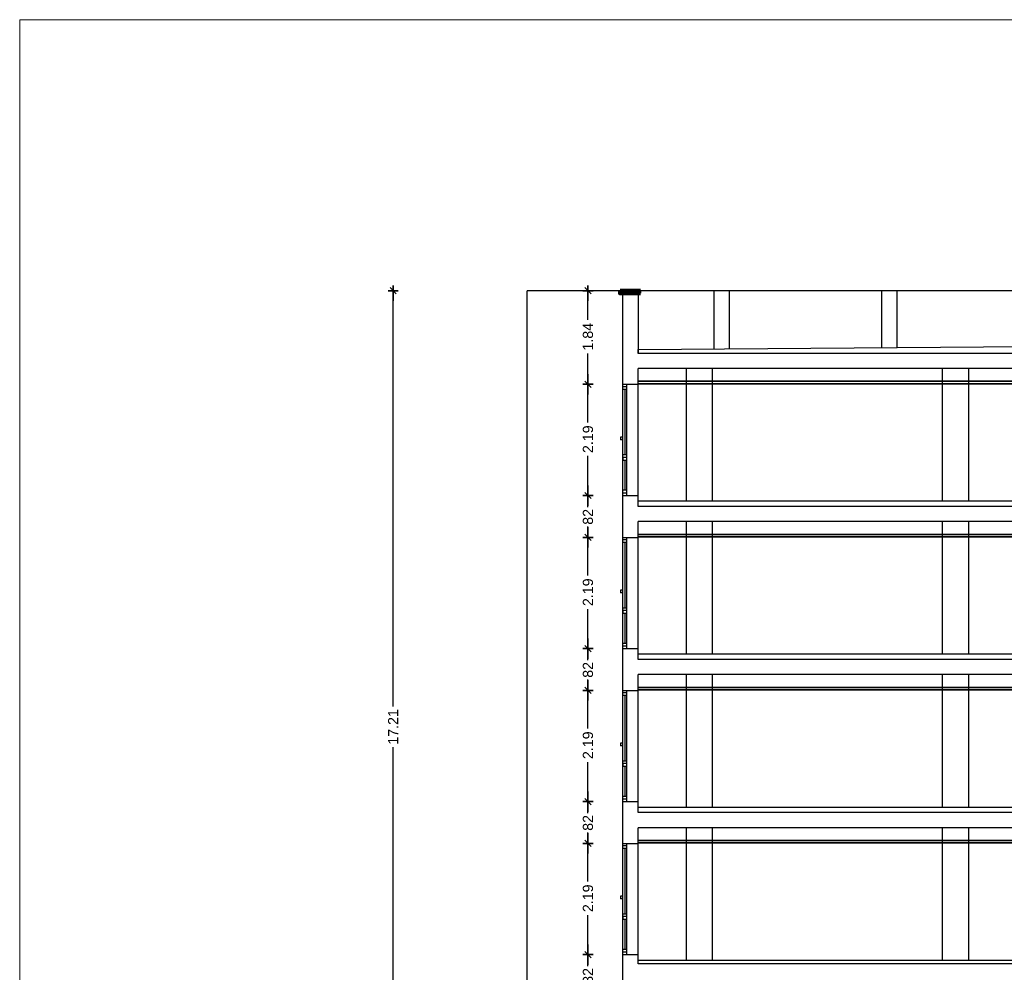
# Model space of a CAD drawing. Header units: metres. Extents: x -1 to 507, y -14 to 23.
# Tile 3 of 7: x 461 to 480, y 5 to 23. Entities that reach past the tile are written whole.
import ezdxf

# ---------------------------------------------------------------- set-up
doc = ezdxf.new("R2010")
doc.units = ezdxf.units.M
doc.header["$PDMODE"] = 65
doc.linetypes.add('CONTINUA', pattern=[0])
doc.layers.add('SECCIONS ACTUAL LONDRES 55', color=7, linetype='CONTINUA', lineweight=25)
doc.layers.add('SECCIONS ENDERROCAT LONDRES 55', color=7, linetype='CONTINUA', lineweight=25)
doc.styles.add('ARIAL', font='arial.ttf')
doc.dimstyles.new('DIMSTYLE_3', dxfattribs={"dimtxt": 0.2, "dimasz": 0.2, "dimexe": 0, "dimexo": 1e-06, "dimgap": 0.1, "dimtad": 0, "dimrnd": 0.01, "dimzin": 4, "dimdsep": 46, "dimtxsty": 'ARIAL', "dimblk1": 'ALL_ML_STRICH', "dimblk2": 'ALL_ML_STRICH', "dimsah": 1, "dimcen": 0, "dimse1": 1, "dimse2": 1, "dimclrd": 2, "dimclre": 2, "dimclrt": 2, "dimadec": 0, "dimazin": 0, "dimtfac": 1, "dimtdec": 0, "dimtix": 1, "dimtmove": 2, "dimatfit": 3, "dimfxl": 0, "dimtzin": 0, "dimlwd": 0, "dimlwe": 35, "dimarcsym": 0})
doc.dimstyles.new('DIMSTYLE_4', dxfattribs={"dimtxt": 0.2, "dimasz": 0.2, "dimexe": 0, "dimexo": 1e-06, "dimgap": 0.1, "dimtad": 0, "dimdec": 0, "dimlfac": 100, "dimrnd": 1, "dimzin": 4, "dimdsep": 46, "dimtxsty": 'ARIAL', "dimblk1": 'ALL_ML_STRICH', "dimblk2": 'ALL_ML_STRICH', "dimsah": 1, "dimcen": 0, "dimse1": 1, "dimse2": 1, "dimclrd": 2, "dimclre": 2, "dimclrt": 2, "dimadec": 0, "dimazin": 0, "dimtfac": 1, "dimtdec": 0, "dimtix": 1, "dimtmove": 2, "dimatfit": 3, "dimfxl": 0, "dimtzin": 0, "dimlwd": 0, "dimlwe": 35, "dimarcsym": 0})
doc.dimstyles.new('DIMSTYLE_5', dxfattribs={"dimtxt": 0.2, "dimasz": 0.2, "dimexe": 0, "dimexo": 1e-06, "dimgap": 0.1, "dimtad": 0, "dimdec": 0, "dimlfac": 100, "dimrnd": 1, "dimzin": 4, "dimdsep": 46, "dimtxsty": 'ARIAL', "dimblk1": 'ALL_ML_STRICH', "dimblk2": 'ALL_ML_STRICH', "dimsah": 1, "dimcen": 0, "dimse1": 1, "dimse2": 1, "dimclrd": 2, "dimclre": 2, "dimclrt": 2, "dimadec": 0, "dimazin": 0, "dimtfac": 1, "dimtdec": 0, "dimtix": 1, "dimtmove": 2, "dimatfit": 3, "dimfxl": 0, "dimtzin": 0, "dimlwd": 0, "dimlwe": 35, "dimarcsym": 0})

# ---------------------------------------------------------------- blocks, each defined once
blk = doc.blocks.new('ALL_ML_STRICH')
at = {"color": 0, "linetype": 'ByBlock', "lineweight": -2}
for p, q in [((-1, 0), (0.5, 0)), ((-0.3, -0.3), (0.3, 0.3)), ((0, -0.5), (0, 0.5))]:
    blk.add_line(p, q, dxfattribs=at)
blk = doc.blocks.new('*D6')
at = {"layer": 'DEFPOINTS', "color": 2, "linetype": 'CONTINUA', "lineweight": 35, "transparency": 33554687}
for p in [(472.77, 4.862), (471.859, 4.041), (472.847, 4.041)]:
    blk.add_point(p, dxfattribs=at)
at = {"layer": 'SECCIONS ACTUAL LONDRES 55', "color": 2, "linetype": 'CONTINUA', "lineweight": -2, "transparency": 33554687}
for p, q in [((471.859, 4.634), (471.859, 4.862)), ((471.859, 4.041), (471.859, 4.254))]:
    blk.add_line(p, q, dxfattribs=at)
at = {"layer": 'SECCIONS ACTUAL LONDRES 55', "color": 2, "linetype": 'CONTINUA', "lineweight": 35, "transparency": 33554687, "xscale": 0.2, "yscale": 0.2, "zscale": 0.2}
for p, rotation in [((471.859, 4.862), 90), ((471.859, 4.041), 270)]:
    blk.add_blockref('ALL_ML_STRICH', p, dxfattribs=dict(at, rotation=rotation))
at = {"layer": 'SECCIONS ACTUAL LONDRES 55', "color": 2, "linetype": 'CONTINUA', "lineweight": 35, "transparency": 33554687, "insert": (471.859, 4.444), "char_height": 0.2, "width": 0.4, "attachment_point": 5, "rotation": 90, "style": 'ARIAL'}
blk.add_mtext('\\A1;{82}', dxfattribs=at)
blk = doc.blocks.new('*D7')
at = {"layer": 'DEFPOINTS', "color": 2, "linetype": 'CONTINUA', "lineweight": 35, "transparency": 33554687}
for p in [(472.695, 7.051), (471.859, 4.862), (472.77, 4.862)]:
    blk.add_point(p, dxfattribs=at)
at = {"layer": 'SECCIONS ACTUAL LONDRES 55', "color": 2, "linetype": 'CONTINUA', "lineweight": -2, "transparency": 33554687}
for p, q in [((471.859, 6.301), (471.859, 7.051)), ((471.859, 4.862), (471.859, 5.641))]:
    blk.add_line(p, q, dxfattribs=at)
at = {"layer": 'SECCIONS ACTUAL LONDRES 55', "color": 2, "linetype": 'CONTINUA', "lineweight": 35, "transparency": 33554687, "xscale": 0.2, "yscale": 0.2, "zscale": 0.2}
for p, rotation in [((471.859, 7.051), 90), ((471.859, 4.862), 270)]:
    blk.add_blockref('ALL_ML_STRICH', p, dxfattribs=dict(at, rotation=rotation))
at = {"layer": 'SECCIONS ACTUAL LONDRES 55', "color": 2, "linetype": 'CONTINUA', "lineweight": 35, "transparency": 33554687, "insert": (471.859, 5.971), "char_height": 0.2, "width": 0.8, "attachment_point": 5, "rotation": 90, "style": 'ARIAL'}
blk.add_mtext('\\A1;{2.19}', dxfattribs=at)
blk = doc.blocks.new('*D8')
at = {"layer": 'DEFPOINTS', "color": 2, "linetype": 'CONTINUA', "lineweight": 35, "transparency": 33554687}
for p in [(472.542, 7.872), (471.859, 7.051), (472.695, 7.051)]:
    blk.add_point(p, dxfattribs=at)
at = {"layer": 'SECCIONS ACTUAL LONDRES 55', "color": 2, "linetype": 'CONTINUA', "lineweight": -2, "transparency": 33554687}
for p, q in [((471.859, 7.644), (471.859, 7.872)), ((471.859, 7.051), (471.859, 7.264))]:
    blk.add_line(p, q, dxfattribs=at)
at = {"layer": 'SECCIONS ACTUAL LONDRES 55', "color": 2, "linetype": 'CONTINUA', "lineweight": 35, "transparency": 33554687, "xscale": 0.2, "yscale": 0.2, "zscale": 0.2}
for p, rotation in [((471.859, 7.872), 90), ((471.859, 7.051), 270)]:
    blk.add_blockref('ALL_ML_STRICH', p, dxfattribs=dict(at, rotation=rotation))
at = {"layer": 'SECCIONS ACTUAL LONDRES 55', "color": 2, "linetype": 'CONTINUA', "lineweight": 35, "transparency": 33554687, "insert": (471.859, 7.454), "char_height": 0.2, "width": 0.4, "attachment_point": 5, "rotation": 90, "style": 'ARIAL'}
blk.add_mtext('\\A1;{82}', dxfattribs=at)
blk = doc.blocks.new('*D9')
at = {"layer": 'DEFPOINTS', "color": 2, "linetype": 'CONTINUA', "lineweight": 35, "transparency": 33554687}
for p in [(472.592, 10.061), (471.859, 7.872), (472.542, 7.872)]:
    blk.add_point(p, dxfattribs=at)
at = {"layer": 'SECCIONS ACTUAL LONDRES 55', "color": 2, "linetype": 'CONTINUA', "lineweight": -2, "transparency": 33554687}
for p, q in [((471.859, 9.311), (471.859, 10.061)), ((471.859, 7.872), (471.859, 8.651))]:
    blk.add_line(p, q, dxfattribs=at)
at = {"layer": 'SECCIONS ACTUAL LONDRES 55', "color": 2, "linetype": 'CONTINUA', "lineweight": 35, "transparency": 33554687, "xscale": 0.2, "yscale": 0.2, "zscale": 0.2}
for p, rotation in [((471.859, 10.061), 90), ((471.859, 7.872), 270)]:
    blk.add_blockref('ALL_ML_STRICH', p, dxfattribs=dict(at, rotation=rotation))
at = {"layer": 'SECCIONS ACTUAL LONDRES 55', "color": 2, "linetype": 'CONTINUA', "lineweight": 35, "transparency": 33554687, "insert": (471.859, 8.981), "char_height": 0.2, "width": 0.8, "attachment_point": 5, "rotation": 90, "style": 'ARIAL'}
blk.add_mtext('\\A1;{2.19}', dxfattribs=at)
blk = doc.blocks.new('*D10')
at = {"layer": 'DEFPOINTS', "color": 2, "linetype": 'CONTINUA', "lineweight": 35, "transparency": 33554687}
for p in [(472.592, 10.882), (471.859, 10.061), (472.592, 10.061)]:
    blk.add_point(p, dxfattribs=at)
at = {"layer": 'SECCIONS ACTUAL LONDRES 55', "color": 2, "linetype": 'CONTINUA', "lineweight": -2, "transparency": 33554687}
for p, q in [((471.859, 10.654), (471.859, 10.882)), ((471.859, 10.061), (471.859, 10.274))]:
    blk.add_line(p, q, dxfattribs=at)
at = {"layer": 'SECCIONS ACTUAL LONDRES 55', "color": 2, "linetype": 'CONTINUA', "lineweight": 35, "transparency": 33554687, "xscale": 0.2, "yscale": 0.2, "zscale": 0.2}
for p, rotation in [((471.859, 10.882), 90), ((471.859, 10.061), 270)]:
    blk.add_blockref('ALL_ML_STRICH', p, dxfattribs=dict(at, rotation=rotation))
at = {"layer": 'SECCIONS ACTUAL LONDRES 55', "color": 2, "linetype": 'CONTINUA', "lineweight": 35, "transparency": 33554687, "insert": (471.859, 10.464), "char_height": 0.2, "width": 0.4, "attachment_point": 5, "rotation": 90, "style": 'ARIAL'}
blk.add_mtext('\\A1;{82}', dxfattribs=at)
blk = doc.blocks.new('*D11')
at = {"layer": 'DEFPOINTS', "color": 2, "linetype": 'CONTINUA', "lineweight": 35, "transparency": 33554687}
for p in [(472.592, 13.071), (471.859, 10.882), (472.592, 10.882)]:
    blk.add_point(p, dxfattribs=at)
at = {"layer": 'SECCIONS ACTUAL LONDRES 55', "color": 2, "linetype": 'CONTINUA', "lineweight": -2, "transparency": 33554687}
for p, q in [((471.859, 12.321), (471.859, 13.071)), ((471.859, 10.882), (471.859, 11.661))]:
    blk.add_line(p, q, dxfattribs=at)
at = {"layer": 'SECCIONS ACTUAL LONDRES 55', "color": 2, "linetype": 'CONTINUA', "lineweight": 35, "transparency": 33554687, "xscale": 0.2, "yscale": 0.2, "zscale": 0.2}
for p, rotation in [((471.859, 13.071), 90), ((471.859, 10.882), 270)]:
    blk.add_blockref('ALL_ML_STRICH', p, dxfattribs=dict(at, rotation=rotation))
at = {"layer": 'SECCIONS ACTUAL LONDRES 55', "color": 2, "linetype": 'CONTINUA', "lineweight": 35, "transparency": 33554687, "insert": (471.859, 11.991), "char_height": 0.2, "width": 0.8, "attachment_point": 5, "rotation": 90, "style": 'ARIAL'}
blk.add_mtext('\\A1;{2.19}', dxfattribs=at)
blk = doc.blocks.new('*D12')
at = {"layer": 'DEFPOINTS', "color": 2, "linetype": 'CONTINUA', "lineweight": 35, "transparency": 33554687}
for p in [(472.542, 13.892), (471.859, 13.071), (472.592, 13.071)]:
    blk.add_point(p, dxfattribs=at)
at = {"layer": 'SECCIONS ACTUAL LONDRES 55', "color": 2, "linetype": 'CONTINUA', "lineweight": -2, "transparency": 33554687}
for p, q in [((471.859, 13.664), (471.859, 13.892)), ((471.859, 13.071), (471.859, 13.284))]:
    blk.add_line(p, q, dxfattribs=at)
at = {"layer": 'SECCIONS ACTUAL LONDRES 55', "color": 2, "linetype": 'CONTINUA', "lineweight": 35, "transparency": 33554687, "xscale": 0.2, "yscale": 0.2, "zscale": 0.2}
for p, rotation in [((471.859, 13.892), 90), ((471.859, 13.071), 270)]:
    blk.add_blockref('ALL_ML_STRICH', p, dxfattribs=dict(at, rotation=rotation))
at = {"layer": 'SECCIONS ACTUAL LONDRES 55', "color": 2, "linetype": 'CONTINUA', "lineweight": 35, "transparency": 33554687, "insert": (471.859, 13.474), "char_height": 0.2, "width": 0.4, "attachment_point": 5, "rotation": 90, "style": 'ARIAL'}
blk.add_mtext('\\A1;{82}', dxfattribs=at)
blk = doc.blocks.new('*D13')
at = {"layer": 'DEFPOINTS', "color": 2, "linetype": 'CONTINUA', "lineweight": 35, "transparency": 33554687}
for p in [(472.542, 16.081), (471.859, 13.892), (472.542, 13.892)]:
    blk.add_point(p, dxfattribs=at)
at = {"layer": 'SECCIONS ACTUAL LONDRES 55', "color": 2, "linetype": 'CONTINUA', "lineweight": -2, "transparency": 33554687}
for p, q in [((471.859, 15.331), (471.859, 16.081)), ((471.859, 13.892), (471.859, 14.671))]:
    blk.add_line(p, q, dxfattribs=at)
at = {"layer": 'SECCIONS ACTUAL LONDRES 55', "color": 2, "linetype": 'CONTINUA', "lineweight": 35, "transparency": 33554687, "xscale": 0.2, "yscale": 0.2, "zscale": 0.2}
for p, rotation in [((471.859, 16.081), 90), ((471.859, 13.892), 270)]:
    blk.add_blockref('ALL_ML_STRICH', p, dxfattribs=dict(at, rotation=rotation))
at = {"layer": 'SECCIONS ACTUAL LONDRES 55', "color": 2, "linetype": 'CONTINUA', "lineweight": 35, "transparency": 33554687, "insert": (471.859, 15.001), "char_height": 0.2, "width": 0.8, "attachment_point": 5, "rotation": 90, "style": 'ARIAL'}
blk.add_mtext('\\A1;{2.19}', dxfattribs=at)
blk = doc.blocks.new('*D14')
at = {"layer": 'DEFPOINTS', "color": 2, "linetype": 'CONTINUA', "lineweight": 35, "transparency": 33554687}
for p in [(473.624, 17.923), (471.859, 16.081), (472.542, 16.081)]:
    blk.add_point(p, dxfattribs=at)
at = {"layer": 'SECCIONS ACTUAL LONDRES 55', "color": 2, "linetype": 'CONTINUA', "lineweight": -2, "transparency": 33554687}
for p, q in [((471.859, 17.347), (471.859, 17.923)), ((471.859, 16.081), (471.859, 16.687))]:
    blk.add_line(p, q, dxfattribs=at)
at = {"layer": 'SECCIONS ACTUAL LONDRES 55', "color": 2, "linetype": 'CONTINUA', "lineweight": 35, "transparency": 33554687, "xscale": 0.2, "yscale": 0.2, "zscale": 0.2}
for p, rotation in [((471.859, 17.923), 90), ((471.859, 16.081), 270)]:
    blk.add_blockref('ALL_ML_STRICH', p, dxfattribs=dict(at, rotation=rotation))
at = {"layer": 'SECCIONS ACTUAL LONDRES 55', "color": 2, "linetype": 'CONTINUA', "lineweight": 35, "transparency": 33554687, "insert": (471.859, 17.017), "char_height": 0.2, "width": 0.8, "attachment_point": 5, "rotation": 90, "style": 'ARIAL'}
blk.add_mtext('\\A1;{1.84}', dxfattribs=at)
blk = doc.blocks.new('*D50')
at = {"layer": 'DEFPOINTS', "color": 2, "linetype": 'CONTINUA', "lineweight": 35, "transparency": 33554687}
for p in [(470.663, 17.923), (468.027, 0.709), (468.152, 0.709)]:
    blk.add_point(p, dxfattribs=at)
at = {"layer": 'SECCIONS ACTUAL LONDRES 55', "color": 2, "linetype": 'CONTINUA', "lineweight": -2, "transparency": 33554687}
for p, q in [((468.027, 9.742), (468.027, 17.923)), ((468.027, 0.709), (468.027, 8.942))]:
    blk.add_line(p, q, dxfattribs=at)
at = {"layer": 'SECCIONS ACTUAL LONDRES 55', "color": 2, "linetype": 'CONTINUA', "lineweight": 35, "transparency": 33554687, "xscale": 0.2, "yscale": 0.2, "zscale": 0.2}
for p, rotation in [((468.027, 17.923), 90), ((468.027, 0.709), 270)]:
    blk.add_blockref('ALL_ML_STRICH', p, dxfattribs=dict(at, rotation=rotation))
at = {"layer": 'SECCIONS ACTUAL LONDRES 55', "color": 2, "linetype": 'CONTINUA', "lineweight": 35, "transparency": 33554687, "insert": (468.027, 9.342), "char_height": 0.2, "width": 1, "attachment_point": 5, "rotation": 90, "style": 'ARIAL'}
blk.add_mtext('\\A1;{17.21}', dxfattribs=at)

msp = doc.modelspace()

# ---------------------------------------------------------------- linework, layer by layer
at = {"layer": 'SECCIONS ACTUAL LONDRES 55', "color": 7, "linetype": 'CONTINUA', "lineweight": 25, "transparency": 33554687}
for p, q in [((482.732, 17.923), (470.663, 17.923)), ((470.663, 2.043), (470.663, 17.923)), ((472.492, 17.923), (472.893, 17.923)), ((472.492, 17.873), (472.492, 17.923)), ((472.893, 17.873), (472.492, 17.873)), ((472.542, 17.923), (472.847, 17.923)), ((472.542, 1.34), (472.542, 17.873)), ((472.847, 17.873), (472.847, 16.69)), ((472.893, 17.923), (472.893, 17.873)), ((474.333, 17.923), (474.333, 16.771)), ((474.634, 17.923), (474.634, 16.775)), ((477.631, 17.923), (477.631, 16.801)), ((477.932, 17.923), (477.932, 16.801)), ((472.847, 16.763), (482.732, 16.843)), ((472.847, 16.69), (472.847, 16.763)), ((498.802, 16.69), (472.847, 16.69)), ((498.472, 16.39), (472.847, 16.39)), ((472.847, 13.68), (472.847, 16.39)), ((473.8, 13.78), (473.8, 16.39)), ((474.308, 13.78), (474.308, 16.39)), ((478.833, 13.78), (478.833, 16.39)), ((479.35, 13.78), (479.35, 16.39)), ((472.542, 16.081), (472.847, 16.081)), ((472.542, 13.892), (472.542, 16.081)), ((472.623, 13.892), (472.623, 16.081)), ((498.472, 16.14), (472.847, 16.14)), ((498.472, 16.09), (472.847, 16.09)), ((472.623, 16.031), (472.542, 16.031)), ((472.623, 15.981), (472.542, 15.981)), ((472.583, 15.981), (472.583, 14.691)), ((472.502, 15.042), (472.502, 15.042)), ((472.542, 15.042), (472.502, 15.042)), ((472.502, 15.042), (472.502, 14.992)), ((472.502, 14.992), (472.502, 14.992)), ((472.542, 14.992), (472.502, 14.992)), ((472.583, 14.691), (472.542, 14.691)), ((472.623, 14.691), (472.542, 14.691)), ((472.583, 14.641), (472.542, 14.641)), ((472.542, 14.641), (472.542, 14.591)), ((472.623, 14.641), (472.542, 14.641)), ((472.542, 14.591), (472.623, 14.591)), ((472.583, 14.591), (472.583, 13.996)), ((472.623, 13.996), (472.542, 13.996)), ((472.623, 13.941), (472.542, 13.941)), ((472.542, 13.892), (472.847, 13.892)), ((498.472, 13.78), (472.847, 13.78)), ((498.472, 13.68), (472.847, 13.68)), ((498.472, 13.38), (472.847, 13.38)), ((472.847, 10.67), (472.847, 13.38)), ((473.8, 10.77), (473.8, 13.38)), ((474.308, 10.77), (474.308, 13.38)), ((478.833, 10.77), (478.833, 13.38)), ((479.35, 10.77), (479.35, 13.38)), ((472.542, 13.071), (472.847, 13.071)), ((472.542, 10.882), (472.542, 13.071)), ((472.623, 13.021), (472.542, 13.021)), ((472.623, 10.882), (472.623, 13.071)), ((498.472, 13.13), (472.847, 13.13)), ((498.472, 13.08), (472.847, 13.08)), ((472.623, 12.971), (472.542, 12.971)), ((472.583, 12.971), (472.583, 11.681)), ((472.502, 12.032), (472.502, 12.032)), ((472.542, 12.032), (472.502, 12.032)), ((472.502, 12.032), (472.502, 11.982)), ((472.502, 11.982), (472.502, 11.982)), ((472.542, 11.982), (472.502, 11.982)), ((472.583, 11.681), (472.542, 11.681)), ((472.623, 11.681), (472.542, 11.681)), ((472.583, 11.631), (472.542, 11.631)), ((472.542, 11.631), (472.542, 11.581)), ((472.623, 11.631), (472.542, 11.631)), ((472.542, 11.581), (472.623, 11.581)), ((472.583, 11.581), (472.583, 10.986)), ((472.623, 10.986), (472.542, 10.986)), ((472.623, 10.931), (472.542, 10.931)), ((472.542, 10.882), (472.847, 10.882)), ((498.472, 10.77), (472.847, 10.77)), ((498.472, 10.67), (472.847, 10.67)), ((498.472, 10.37), (472.847, 10.37)), ((472.847, 7.66), (472.847, 10.37)), ((473.8, 7.76), (473.8, 10.37)), ((474.308, 7.76), (474.308, 10.37)), ((478.833, 7.76), (478.833, 10.37)), ((479.35, 7.76), (479.35, 10.37)), ((498.472, 10.12), (472.847, 10.12)), ((472.542, 10.061), (472.847, 10.061)), ((472.542, 7.872), (472.542, 10.061)), ((472.623, 10.011), (472.542, 10.011)), ((472.623, 9.961), (472.542, 9.961)), ((472.583, 9.961), (472.583, 8.671)), ((472.623, 7.872), (472.623, 10.061)), ((498.472, 10.07), (472.847, 10.07)), ((472.502, 9.022), (472.502, 9.022)), ((472.542, 9.022), (472.502, 9.022)), ((472.502, 9.022), (472.502, 8.972)), ((472.502, 8.972), (472.502, 8.972)), ((472.542, 8.972), (472.502, 8.972)), ((472.583, 8.671), (472.542, 8.671)), ((472.623, 8.671), (472.542, 8.671)), ((472.583, 8.621), (472.542, 8.621)), ((472.542, 8.621), (472.542, 8.571)), ((472.623, 8.621), (472.542, 8.621)), ((472.542, 8.571), (472.623, 8.571)), ((472.583, 8.571), (472.583, 7.976)), ((472.623, 7.976), (472.542, 7.976)), ((472.623, 7.921), (472.542, 7.921)), ((472.542, 7.872), (472.847, 7.872)), ((498.472, 7.76), (472.847, 7.76)), ((498.472, 7.66), (472.847, 7.66)), ((498.472, 7.36), (472.847, 7.36)), ((472.847, 4.679), (472.847, 7.36)), ((473.8, 4.75), (473.8, 7.36)), ((474.308, 4.75), (474.308, 7.36)), ((478.833, 4.75), (478.833, 7.36)), ((479.35, 4.75), (479.35, 7.36)), ((472.542, 7.051), (472.847, 7.051)), ((472.542, 4.862), (472.542, 7.051)), ((472.623, 7.001), (472.542, 7.001)), ((472.623, 4.862), (472.623, 7.051)), ((498.472, 7.11), (472.847, 7.11)), ((498.472, 7.06), (472.847, 7.06)), ((472.623, 6.951), (472.542, 6.951)), ((472.583, 6.951), (472.583, 5.661)), ((472.502, 6.012), (472.502, 6.012)), ((472.542, 6.012), (472.502, 6.012)), ((472.502, 6.012), (472.502, 5.962)), ((472.502, 5.962), (472.502, 5.962)), ((472.542, 5.962), (472.502, 5.962)), ((472.583, 5.661), (472.542, 5.661)), ((472.623, 5.661), (472.542, 5.661)), ((472.583, 5.611), (472.542, 5.611)), ((472.542, 5.611), (472.542, 5.561)), ((472.623, 5.611), (472.542, 5.611)), ((472.542, 5.561), (472.623, 5.561)), ((472.583, 5.561), (472.583, 4.966)), ((472.623, 4.966), (472.542, 4.966)), ((472.623, 4.911), (472.542, 4.911)), ((472.542, 4.862), (472.847, 4.862)), ((498.472, 4.75), (472.847, 4.75)), ((498.472, 4.679), (472.847, 4.679))]:
    msp.add_line(p, q, dxfattribs=at)
at = {"layer": 'SECCIONS ACTUAL LONDRES 55', "color": 240, "linetype": 'CONTINUA', "lineweight": 140, "transparency": 33554687}
msp.add_line((472.893, 17.923), (472.492, 17.923), dxfattribs=at)
at = {"layer": 'SECCIONS ACTUAL LONDRES 55', "color": 52, "linetype": 'CONTINUA', "lineweight": 13, "transparency": 33554687}
msp.add_lwpolyline([(460.681, 23.253), (507.276, 23.253), (507.276, -13.64), (460.681, -13.64), (460.681, 23.253)], close=True, dxfattribs=at)
at = {"layer": 'SECCIONS ACTUAL LONDRES 55', "color": 240, "linetype": 'CONTINUA', "lineweight": 140, "transparency": 33554687}
msp.add_lwpolyline([(472.492, 17.923), (472.492, 17.873), (472.893, 17.873)], dxfattribs=at)
at = {"layer": 'SECCIONS ENDERROCAT LONDRES 55', "color": 2, "linetype": 'CONTINUA', "lineweight": 35, "transparency": 33554687}
for p, q in [((498.472, 16.14), (472.847, 16.14)), ((498.472, 16.09), (472.847, 16.09)), ((498.472, 13.13), (472.847, 13.13)), ((498.472, 13.08), (472.847, 13.08)), ((498.472, 10.12), (472.847, 10.12)), ((498.472, 10.07), (472.847, 10.07)), ((498.472, 7.11), (472.847, 7.11)), ((498.472, 7.06), (472.847, 7.06))]:
    msp.add_line(p, q, dxfattribs=at)

# ---------------------------------------------------------------- dimensions: what is measured, and where the dimension line sits
at = {"layer": 'SECCIONS ACTUAL LONDRES 55', "color": 2, "linetype": 'CONTINUA', "lineweight": 35, "transparency": 33554687}
for base, p1, p2, dimstyle, picture, middle in [((468.027, 17.923), (468.152, 0.709), (470.663, 17.923), 'DIMSTYLE_3', '*D50', (468.027, 9.342)), ((471.859, 17.923), (472.542, 16.081), (473.624, 17.923), 'DIMSTYLE_3', '*D14', (471.859, 17.017)), ((471.859, 16.081), (472.542, 13.892), (472.542, 16.081), 'DIMSTYLE_3', '*D13', (471.859, 15.001)), ((471.859, 13.892), (472.592, 13.071), (472.542, 13.892), 'DIMSTYLE_5', '*D12', (471.859, 13.474)), ((471.859, 13.071), (472.592, 10.882), (472.592, 13.071), 'DIMSTYLE_3', '*D11', (471.859, 11.991)), ((471.859, 10.882), (472.592, 10.061), (472.592, 10.882), 'DIMSTYLE_5', '*D10', (471.859, 10.464)), ((471.859, 10.061), (472.542, 7.872), (472.592, 10.061), 'DIMSTYLE_3', '*D9', (471.859, 8.981)), ((471.859, 7.872), (472.695, 7.051), (472.542, 7.872), 'DIMSTYLE_5', '*D8', (471.859, 7.454)), ((471.859, 7.051), (472.77, 4.862), (472.695, 7.051), 'DIMSTYLE_3', '*D7', (471.859, 5.971)), ((471.859, 4.862), (472.847, 4.041), (472.77, 4.862), 'DIMSTYLE_4', '*D6', (471.859, 4.444))]:
    dim = msp.add_linear_dim(base=base, p1=p1, p2=p2, angle=90, dimstyle=dimstyle, override={"dimpost": '<>', "dimclrd": 2, "dimclre": 2, "dimclrt": 2, "dimlwd": 0, "dimlwe": 35}, dxfattribs=at)
    dim.commit()
    dim.dimension.update_dxf_attribs({"geometry": picture, "text_midpoint": middle, "dimtype": 160})

doc.saveas('drawing.dxf')
